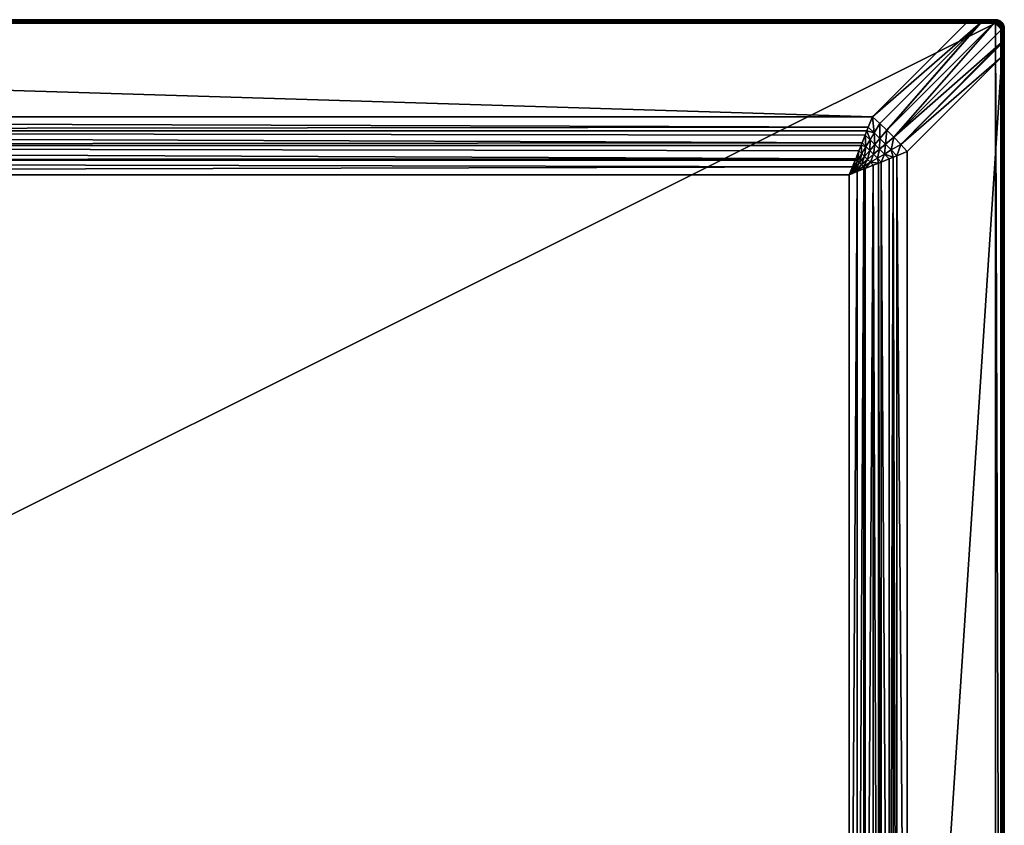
# Model space of a CAD drawing. Header units: inches. Extents: x 264 to 5064, y 53 to 953.
# Tile 8 of 8: x 4514 to 5064, y 503 to 953. Entities that reach past the tile are written whole.
import ezdxf

# ---------------------------------------------------------------- set-up
doc = ezdxf.new("R2010")
doc.units = ezdxf.units.IN
doc.header["$MEASUREMENT"] = 0
doc.layers.get('0').update_dxf_attribs({"true_color": 0x863b08})

msp = doc.modelspace()

# ---------------------------------------------------------------- meshes
at = {"color": 173, "true_color": 0x5858e1}
mesh = msp.add_polyface(dxfattribs=at)
corners = [(3264.36, 866.18, 656.12), (3264.36, 54.85, 686.12), (3264.36, 950.85, 686.12), (3264.36, 898.61, 661.53), (3264.36, 951.5, 679.66), (3264.36, 890.7, 659.18), (3264.36, 882.62, 657.48), (3264.36, 874.43, 656.46), (3264.36, 952.85, 684.12), (3264.36, 952.85, 681.55), (3264.36, 952.82, 681.24), (3264.36, 951.2, 686.09), (3264.36, 951.53, 686), (3264.36, 952.73, 684.81), (3264.36, 952.82, 684.47), (3264.36, 952.58, 685.12), (3264.36, 952.38, 685.41), (3264.36, 952.75, 680.94), (3264.36, 952.64, 680.65), (3264.36, 952.48, 680.39), (3264.36, 952.28, 680.15), (3264.36, 952.04, 679.95), (3264.36, 951.78, 679.78), (3264.36, 951.85, 685.85), (3264.36, 952.13, 685.65), (5043.55, 952.85, 681.55), (5059.36, 950.85, 686.12), (4990.67, 898.61, 661.53), (4979.49, 870.67, 656.22), (4981.29, 875.16, 656.53), (4984.84, 884.05, 657.73), (4988.33, 892.76, 659.72), (5043.55, 952.82, 681.24), (5043.55, 952.75, 680.94), (5043.55, 952.64, 680.65), (5043.55, 952.48, 680.39), (5043.55, 952.28, 680.15), (5043.55, 952.04, 679.95), (5043.55, 951.78, 679.78), (5043.55, 951.5, 679.66), (5059.36, 952.85, 684.12), (5059.36, 952.82, 684.47), (5059.36, 952.73, 684.81), (5059.36, 952.58, 685.12), (5059.36, 952.38, 685.41), (5059.36, 952.13, 685.65), (5059.36, 951.85, 685.85), (5059.36, 951.53, 686), (5059.36, 951.2, 686.09)]
mesh.append_faces([[corners[k] for k in face] for face in [(0, 1, 2), (0, 2, 3), (3, 2, 4), (5, 6, 3), (3, 6, 7), (3, 7, 0), (8, 9, 4), (4, 9, 10), (4, 2, 8), (8, 2, 11), (8, 11, 12), (13, 14, 15), (15, 14, 8), (15, 8, 16), (10, 17, 4), (4, 17, 18), (4, 18, 19), (20, 21, 19), (19, 21, 22), (19, 22, 4), (12, 23, 8), (8, 23, 24), (8, 24, 16), (9, 8, 25), (2, 1, 26), (4, 27, 3), (28, 0, 7), (29, 7, 6), (5, 30, 6), (31, 5, 3), (9, 32, 10), (10, 33, 17), (17, 34, 18), (18, 35, 19), (19, 36, 20), (20, 37, 21), (21, 38, 22), (22, 39, 4), (40, 8, 14), (41, 14, 13), (42, 13, 15), (43, 15, 16), (44, 16, 24), (45, 24, 23), (46, 23, 12), (47, 12, 11), (48, 11, 2)]], dxfattribs={"color": 173})
mesh = msp.add_polyface(dxfattribs=at)
corners = [(5043.55, 952.85, 681.55), (3264.36, 952.85, 684.12), (5059.36, 952.85, 684.12), (4977.7, 139.51, 656.12), (3264.36, 866.18, 656.12), (4977.7, 866.18, 656.12), (5043.55, 951.5, 679.66), (4990.67, 898.61, 661.53), (3264.36, 951.5, 679.66), (4979.49, 870.67, 656.22), (3264.36, 874.43, 656.46), (4981, 874.43, 656.48), (4981.29, 875.16, 656.53), (3264.36, 882.62, 657.48), (4983.07, 879.62, 657.03), (4987.5, 890.7, 659.2), (4986.6, 888.43, 658.63), (3264.36, 890.7, 659.18), (4984.84, 884.05, 657.73), (4984.27, 882.62, 657.5), (4988.33, 892.76, 659.72), (3264.36, 898.61, 661.53), (4985.94, 869.48, 656.48), (4982.19, 137.72, 656.22), (4982.19, 867.98, 656.22), (4980.57, 869.6, 656.19), (4981.11, 869.06, 656.19), (4980.03, 870.14, 656.2), (4982.37, 874.08, 656.45), (4984.69, 878.02, 656.86), (4981.65, 868.52, 656.2), (4983.45, 873.01, 656.41), (4984.52, 871.93, 656.41), (3264.36, 952.85, 681.55), (5043.55, 952.82, 681.24), (3264.36, 952.82, 681.24), (5043.55, 952.75, 680.94), (3264.36, 952.75, 680.94), (5043.55, 952.64, 680.65), (3264.36, 952.64, 680.65), (5043.55, 952.48, 680.39), (3264.36, 952.48, 680.39), (5043.55, 952.28, 680.15), (3264.36, 952.28, 680.15), (5043.55, 952.04, 679.95), (3264.36, 952.04, 679.95), (5043.55, 951.78, 679.78), (3264.36, 951.78, 679.78), (3264.36, 952.82, 684.47), (5059.36, 952.82, 684.47), (3264.36, 952.73, 684.81), (5059.36, 952.73, 684.81), (3264.36, 952.58, 685.12), (5059.36, 952.58, 685.12), (3264.36, 952.38, 685.41), (5059.36, 952.38, 685.41), (3264.36, 952.13, 685.65), (5059.36, 952.13, 685.65), (3264.36, 951.85, 685.85), (5059.36, 951.85, 685.85), (3264.36, 951.53, 686), (5059.36, 951.53, 686), (3264.36, 951.2, 686.09), (5059.36, 951.2, 686.09), (3264.36, 950.85, 686.12), (5059.36, 950.85, 686.12)]
mesh.append_faces([[corners[k] for k in face] for face in [(0, 1, 2), (3, 4, 5), (6, 7, 8), (5, 4, 9), (9, 10, 11), (11, 10, 12), (12, 13, 14), (15, 16, 17), (17, 16, 18), (13, 18, 19), (13, 19, 14), (15, 17, 20), (20, 21, 7), (22, 23, 24), (24, 3, 5), (5, 25, 26), (27, 25, 5), (9, 27, 5), (11, 12, 28), (28, 12, 14), (28, 14, 29), (30, 22, 24), (30, 24, 5), (9, 11, 27), (27, 11, 28), (27, 28, 25), (25, 28, 31), (25, 31, 26), (26, 31, 32), (32, 30, 26), (26, 30, 5), (33, 0, 34), (35, 34, 36), (37, 36, 38), (39, 38, 40), (41, 40, 42), (43, 42, 44), (45, 44, 46), (47, 46, 6), (2, 48, 49), (49, 50, 51), (51, 52, 53), (53, 54, 55), (55, 56, 57), (57, 58, 59), (59, 60, 61), (61, 62, 63), (63, 64, 65)]], dxfattribs={"color": 173})
mesh = msp.add_polyface(dxfattribs=at)
corners = [(5063.01, 932.04, 679.66), (5010.13, 879.15, 661.53), (5063.01, 932.18, 679.66), (5006.44, 883.18, 660.54), (5002.62, 887.18, 660.04), (5062.88, 940.11, 679.92), (5062.89, 939.63, 679.91), (5051.15, 951.37, 679.9), (5051.46, 951.37, 679.91), (4998.69, 891.1, 660.04), (5058.84, 951.25, 680.68), (5062.76, 947.32, 680.68), (4994.7, 894.93, 660.54), (4990.67, 898.61, 661.53), (5043.55, 951.5, 679.66), (5001.2, 880.08, 659.05), (4998.04, 883.32, 658.71), (4994.84, 886.53, 658.71), (4991.59, 889.68, 659.05), (4987.01, 881.94, 657.43), (4986.6, 888.43, 658.63), (4989.31, 885.83, 658.16), (4987.5, 890.7, 659.2), (4988.33, 892.76, 659.72), (4994.69, 880.5, 657.92), (4992.01, 883.18, 657.92), (4991.32, 877.65, 657.27), (4989.17, 879.8, 657.27), (4984.69, 878.02, 656.86), (4984.27, 882.62, 657.5), (4984.84, 884.05, 657.73), (4997.34, 877.79, 658.16), (5043.55, 951.78, 679.78), (5043.55, 952.85, 681.55), (5051.32, 952.85, 681.84), (5043.55, 952.82, 681.24), (5051.35, 952.82, 681.51), (5043.55, 952.75, 680.94), (5051.37, 952.74, 681.2), (5043.55, 952.64, 680.65), (5051.39, 952.61, 680.9), (5043.55, 952.48, 680.39), (5051.41, 952.44, 680.62), (5043.55, 952.28, 680.15), (5051.43, 952.22, 680.38), (5043.55, 952.04, 679.95), (5051.45, 951.96, 680.18), (5051.46, 951.68, 680.02)]
mesh.append_faces([[corners[k] for k in face] for face in [(0, 1, 2), (2, 1, 3), (4, 5, 3), (3, 5, 6), (3, 6, 2), (7, 8, 9), (9, 8, 10), (9, 10, 4), (4, 10, 11), (4, 11, 5), (9, 12, 7), (7, 12, 13), (7, 13, 14), (4, 3, 15), (9, 4, 16), (12, 9, 17), (13, 12, 18), (19, 20, 21), (21, 20, 22), (21, 22, 18), (18, 22, 23), (18, 23, 13), (9, 16, 17), (17, 16, 24), (17, 24, 25), (25, 24, 26), (25, 26, 27), (12, 17, 18), (18, 17, 25), (18, 25, 21), (21, 25, 27), (21, 27, 19), (28, 29, 19), (19, 29, 30), (19, 30, 20), (4, 15, 16), (16, 15, 31), (16, 31, 24), (7, 14, 32), (33, 34, 35), (35, 34, 36), (35, 36, 37), (37, 38, 39), (39, 40, 41), (41, 42, 43), (43, 44, 45), (45, 46, 32), (32, 47, 7)]], dxfattribs={"color": 173})
mesh = msp.add_polyface(dxfattribs=at)
corners = [(5059.36, 952.85, 684.12), (5059.36, 952.85, 682.71), (5059.2, 952.85, 682.69), (5043.55, 952.85, 681.55), (5051.32, 952.85, 681.84), (5059.78, 952.83, 682.75), (5058.84, 951.25, 680.68), (5051.46, 951.37, 679.91), (5051.46, 951.68, 680.02), (5059.25, 952.82, 682.35), (5059.41, 952.82, 682.37), (5059.3, 952.73, 682.02), (5059.46, 952.73, 682.04), (5059.34, 952.59, 681.71), (5059.5, 952.59, 681.73), (5059.38, 952.39, 681.43), (5059.54, 952.39, 681.45), (5059.42, 952.15, 681.19), (5059.58, 952.15, 681.21), (5059.45, 951.87, 680.99), (5059.61, 951.87, 681.01), (5059.47, 951.57, 680.84), (5059.63, 951.56, 680.86), (5059.48, 951.24, 680.75), (5051.35, 952.82, 681.51), (5051.37, 952.74, 681.2), (5051.39, 952.61, 680.9), (5051.41, 952.44, 680.62), (5051.43, 952.22, 680.38), (5051.45, 951.96, 680.18), (5043.55, 952.75, 680.94), (5043.55, 952.64, 680.65), (5043.55, 952.48, 680.39), (5043.55, 952.28, 680.15), (5043.55, 952.04, 679.95), (5043.55, 951.78, 679.78), (5051.15, 951.37, 679.9), (5059.82, 952.8, 682.41), (5059.36, 951.53, 686), (5059.36, 951.2, 686.09), (5060, 951.48, 686), (5059.36, 950.85, 686.12), (5059.94, 951.14, 686.09)]
mesh.append_faces([[corners[k] for k in face] for face in [(0, 1, 2), (3, 0, 4), (4, 0, 2), (0, 5, 1), (6, 7, 8), (2, 1, 9), (9, 1, 10), (9, 10, 11), (11, 10, 12), (11, 12, 13), (13, 12, 14), (13, 14, 15), (15, 14, 16), (15, 16, 17), (17, 16, 18), (17, 18, 19), (19, 18, 20), (19, 20, 21), (21, 20, 22), (21, 22, 23), (4, 2, 24), (24, 2, 9), (24, 9, 25), (25, 9, 11), (25, 11, 26), (26, 11, 13), (26, 13, 27), (27, 13, 15), (27, 15, 28), (28, 15, 17), (28, 17, 29), (29, 17, 19), (29, 19, 8), (8, 19, 21), (8, 21, 6), (6, 21, 23), (30, 24, 25), (31, 25, 26), (32, 26, 27), (33, 27, 28), (34, 28, 29), (35, 29, 8), (36, 8, 7), (10, 1, 5), (12, 10, 37), (38, 39, 40), (39, 41, 42)]], dxfattribs={"color": 173})
mesh = msp.add_polyface(dxfattribs=at)
corners = [(5060.23, 952.77, 684.12), (5060.23, 952.76, 682.78), (5059.36, 952.85, 684.12), (5059.78, 952.83, 682.75), (5061.2, 949.69, 680.73), (5059.64, 951.23, 680.77), (5059.9, 951.22, 680.8), (5059.48, 951.24, 680.75), (5059.63, 951.56, 680.86), (5059.5, 952.59, 681.73), (5059.46, 952.73, 682.04), (5059.85, 952.71, 682.08), (5059.54, 952.39, 681.45), (5059.88, 952.56, 681.77), (5059.58, 952.15, 681.21), (5059.9, 952.37, 681.49), (5059.61, 951.87, 681.01), (5059.91, 952.13, 681.25), (5059.92, 951.85, 681.05), (5059.91, 951.55, 680.9), (5059.82, 952.8, 682.41), (5059.41, 952.82, 682.37), (5060.57, 952.67, 682.46), (5060.59, 952.58, 682.14), (5060.58, 952.44, 681.83), (5060.57, 952.25, 681.55), (5060.54, 952.01, 681.31), (5060.49, 951.75, 681.11), (5060.44, 951.45, 680.96), (5060.37, 951.13, 680.86), (5059.36, 952.82, 684.47), (5060.23, 952.74, 684.47), (5059.36, 952.73, 684.81), (5060.21, 952.65, 684.81), (5059.36, 952.58, 685.12), (5060.18, 952.51, 685.12), (5059.36, 952.38, 685.41), (5060.15, 952.31, 685.41), (5059.36, 952.13, 685.65), (5060.11, 952.07, 685.65), (5059.36, 951.85, 685.85), (5060.06, 951.79, 685.85), (5059.36, 951.53, 686), (5060, 951.48, 686), (5059.36, 951.2, 686.09), (5059.94, 951.14, 686.09), (5060.62, 951.31, 686), (5059.36, 950.85, 686.12), (5059.88, 950.8, 686.12), (5060.51, 950.99, 686.09), (5060.39, 950.67, 686.12)]
mesh.append_faces([[corners[k] for k in face] for face in [(0, 1, 2), (2, 1, 3), (4, 5, 6), (7, 8, 5), (9, 10, 11), (12, 9, 13), (14, 12, 15), (16, 14, 17), (8, 16, 18), (5, 8, 19), (20, 21, 3), (20, 3, 22), (22, 3, 1), (10, 20, 11), (11, 20, 22), (9, 11, 13), (13, 11, 23), (12, 13, 15), (15, 13, 24), (14, 15, 17), (17, 15, 25), (16, 17, 18), (18, 17, 26), (8, 18, 19), (19, 18, 27), (5, 19, 6), (6, 19, 28), (6, 28, 29), (2, 30, 0), (0, 30, 31), (30, 32, 31), (31, 32, 33), (32, 34, 33), (33, 34, 35), (34, 36, 35), (35, 36, 37), (36, 38, 37), (37, 38, 39), (38, 40, 39), (39, 40, 41), (40, 42, 41), (41, 42, 43), (43, 44, 45), (43, 45, 46), (45, 47, 48), (45, 48, 49), (49, 48, 50)]], dxfattribs={"color": 173})
mesh = msp.add_polyface(dxfattribs=at)
corners = [(5060.55, 952.71, 682.8), (5060.23, 952.76, 682.78), (5060.23, 952.77, 684.12), (5061.86, 952.17, 682.86), (5061.37, 952.43, 682.84), (5061.07, 952.55, 684.12), (5061.07, 952.53, 682.83), (5060.64, 952.68, 682.81), (5060.57, 952.67, 682.46), (5060.66, 952.65, 682.47), (5061.38, 952.39, 682.51), (5059.85, 952.71, 682.08), (5060.59, 952.58, 682.14), (5060.67, 952.56, 682.15), (5061.37, 952.31, 682.19), (5059.88, 952.56, 681.77), (5060.58, 952.44, 681.83), (5060.67, 952.42, 681.84), (5061.33, 952.17, 681.88), (5059.9, 952.37, 681.49), (5060.57, 952.25, 681.55), (5060.64, 952.23, 681.56), (5061.27, 952, 681.6), (5059.91, 952.13, 681.25), (5060.54, 952.01, 681.31), (5060.61, 951.99, 681.32), (5061.2, 951.78, 681.36), (5060.49, 951.75, 681.11), (5060.23, 952.74, 684.47), (5061.06, 952.52, 684.47), (5061.86, 952.18, 684.12), (5060.21, 952.65, 684.81), (5061.03, 952.43, 684.81), (5061.85, 952.15, 684.47), (5060.18, 952.51, 685.12), (5060.98, 952.29, 685.12), (5061.8, 952.07, 684.81), (5060.15, 952.31, 685.41), (5060.91, 952.11, 685.41), (5061.73, 951.95, 685.12), (5061.63, 951.77, 685.41), (5060.11, 952.07, 685.65), (5060.83, 951.88, 685.65)]
mesh.append_faces([[corners[k] for k in face] for face in [(0, 1, 2), (3, 4, 5), (5, 4, 6), (5, 6, 2), (2, 6, 7), (2, 7, 0), (1, 0, 8), (8, 0, 7), (8, 7, 9), (9, 7, 10), (7, 6, 10), (10, 6, 4), (11, 8, 12), (12, 8, 9), (12, 9, 13), (13, 9, 10), (13, 10, 14), (15, 12, 16), (16, 12, 13), (16, 13, 17), (17, 13, 14), (17, 14, 18), (19, 16, 20), (20, 16, 17), (20, 17, 21), (21, 17, 18), (21, 18, 22), (23, 20, 24), (24, 20, 21), (24, 21, 25), (25, 21, 22), (25, 22, 26), (27, 24, 25), (2, 28, 5), (5, 28, 29), (5, 29, 30), (28, 31, 29), (29, 31, 32), (29, 32, 33), (31, 34, 32), (32, 34, 35), (32, 35, 36), (34, 37, 35), (35, 37, 38), (35, 38, 39), (39, 38, 40), (37, 41, 38), (38, 41, 42)]], dxfattribs={"color": 173})
mesh = msp.add_polyface(dxfattribs=at)
corners = [(5060.37, 951.13, 680.86), (5060.42, 951.12, 680.86), (5061.2, 949.69, 680.73), (5060.87, 950.96, 680.9), (5061.3, 950.72, 680.93), (5061.35, 950.69, 680.93), (5059.9, 951.22, 680.8), (5061.2, 951.78, 681.36), (5061.27, 952, 681.6), (5061.87, 951.67, 681.63), (5059.92, 951.85, 681.05), (5060.54, 952.01, 681.31), (5060.49, 951.75, 681.11), (5060.61, 951.99, 681.32), (5060.56, 951.73, 681.12), (5061.1, 951.53, 681.16), (5061.76, 951.47, 681.39), (5061.62, 951.24, 681.19), (5059.91, 951.55, 680.9), (5060.44, 951.45, 680.96), (5060.5, 951.43, 680.96), (5060.99, 951.25, 681), (5061.47, 950.99, 681.03), (5061.53, 950.95, 681.03), (5060.91, 952.11, 685.41), (5060.83, 951.88, 685.65), (5061.63, 951.77, 685.41), (5061.51, 951.56, 685.65), (5060.11, 952.07, 685.65), (5060.06, 951.79, 685.85), (5060.73, 951.61, 685.85), (5061.36, 951.31, 685.85), (5060, 951.48, 686), (5060.62, 951.31, 686), (5061.21, 951.04, 686), (5061.93, 950.91, 685.85), (5059.94, 951.14, 686.09), (5060.51, 950.99, 686.09), (5061.04, 950.75, 686.09), (5061.73, 950.67, 686), (5061.51, 950.41, 686.09), (5060.39, 950.67, 686.12), (5060.86, 950.45, 686.12), (5061.29, 950.15, 686.12)]
mesh.append_faces([[corners[k] for k in face] for face in [(0, 1, 2), (1, 3, 2), (2, 3, 4), (2, 4, 5), (2, 6, 0), (7, 8, 9), (10, 11, 12), (12, 13, 14), (14, 13, 7), (14, 7, 15), (15, 7, 16), (15, 16, 17), (18, 12, 19), (19, 12, 14), (19, 14, 20), (20, 14, 15), (20, 15, 21), (21, 15, 17), (21, 17, 22), (0, 19, 20), (0, 20, 1), (1, 20, 21), (1, 21, 3), (3, 21, 22), (3, 22, 4), (4, 22, 23), (4, 23, 5), (24, 25, 26), (26, 25, 27), (28, 29, 25), (25, 29, 30), (25, 30, 27), (27, 30, 31), (29, 32, 30), (30, 32, 33), (30, 33, 31), (31, 33, 34), (31, 34, 35), (33, 36, 37), (33, 37, 34), (34, 37, 38), (34, 38, 39), (39, 38, 40), (37, 41, 38), (38, 41, 42), (38, 42, 40), (40, 42, 43)]], dxfattribs={"color": 173})
mesh = msp.add_polyface(dxfattribs=at)
corners = [(5062.06, 952.06, 682.87), (5061.86, 952.17, 682.86), (5061.86, 952.18, 684.12), (5061.07, 952.55, 684.12), (5062.57, 951.67, 682.88), (5062.15, 952, 682.87), (5061.38, 952.39, 682.51), (5061.37, 952.43, 682.84), (5062.06, 952.03, 682.54), (5062.15, 951.97, 682.54), (5061.37, 952.31, 682.19), (5062.02, 951.95, 682.22), (5062.11, 951.89, 682.22), (5061.33, 952.17, 681.88), (5061.96, 951.83, 681.91), (5062.04, 951.77, 681.91), (5061.27, 952, 681.6), (5061.87, 951.67, 681.63), (5061.95, 951.62, 681.64), (5062.6, 951.34, 681.93), (5061.2, 951.78, 681.36), (5061.76, 951.47, 681.39), (5061.83, 951.42, 681.39), (5062.47, 951.2, 681.65), (5061.62, 951.24, 681.19), (5061.69, 951.2, 681.19), (5062.32, 951.03, 681.4), (5062.14, 950.84, 681.2), (5061.47, 950.99, 681.03), (5061.53, 950.95, 681.03), (5061.94, 950.62, 681.05), (5061.06, 952.52, 684.47), (5061.85, 952.15, 684.47), (5062.58, 951.68, 684.12), (5061.03, 952.43, 684.81), (5061.8, 952.07, 684.81), (5062.56, 951.65, 684.47), (5060.98, 952.29, 685.12), (5061.73, 951.95, 685.12), (5062.5, 951.59, 684.81), (5061.63, 951.77, 685.41), (5062.4, 951.47, 685.12), (5062.28, 951.32, 685.41), (5061.51, 951.56, 685.65), (5062.12, 951.13, 685.65), (5061.36, 951.31, 685.85), (5061.93, 950.91, 685.85), (5061.21, 951.04, 686), (5061.73, 950.67, 686)]
mesh.append_faces([[corners[k] for k in face] for face in [(0, 1, 2), (2, 1, 3), (2, 4, 5), (2, 5, 0), (6, 7, 8), (7, 1, 8), (8, 1, 0), (8, 0, 5), (5, 9, 8), (10, 6, 8), (10, 8, 11), (11, 8, 9), (11, 9, 12), (13, 10, 11), (13, 11, 14), (14, 11, 12), (14, 12, 15), (16, 13, 14), (16, 14, 17), (17, 14, 15), (17, 15, 18), (18, 15, 19), (20, 17, 21), (21, 17, 18), (21, 18, 22), (22, 18, 23), (24, 21, 22), (24, 22, 25), (25, 22, 26), (25, 26, 27), (28, 24, 25), (28, 25, 29), (29, 25, 27), (29, 27, 30), (2, 31, 32), (2, 32, 33), (32, 34, 35), (32, 35, 36), (35, 37, 38), (35, 38, 39), (38, 40, 41), (41, 40, 42), (40, 43, 42), (42, 43, 44), (43, 45, 44), (44, 45, 46), (46, 47, 48)]], dxfattribs={"color": 173})
mesh = msp.add_polyface(dxfattribs=at)
corners = [(5063.29, 950.95, 682.88), (5063.19, 951.06, 682.88), (5063.19, 951.06, 684.12), (5062.58, 951.68, 684.12), (5062.76, 951.52, 682.88), (5062.57, 951.67, 682.88), (5061.86, 952.18, 684.12), (5063.36, 950.85, 682.88), (5062.74, 951.5, 682.55), (5062.15, 952, 682.87), (5062.15, 951.97, 682.54), (5063.26, 950.93, 682.55), (5063.33, 950.84, 682.55), (5062.11, 951.89, 682.22), (5062.69, 951.44, 682.23), (5063.19, 950.89, 682.23), (5063.26, 950.8, 682.22), (5062.04, 951.77, 681.91), (5062.6, 951.34, 681.93), (5063.08, 950.81, 681.92), (5063.15, 950.72, 681.92), (5061.95, 951.62, 681.64), (5062.47, 951.2, 681.65), (5062.93, 950.7, 681.64), (5061.83, 951.42, 681.39), (5062.32, 951.03, 681.4), (5062.14, 950.84, 681.2), (5062.75, 950.57, 681.4), (5061.85, 952.15, 684.47), (5062.56, 951.65, 684.47), (5063.17, 951.04, 684.47), (5063.69, 950.35, 684.12), (5061.8, 952.07, 684.81), (5062.5, 951.59, 684.81), (5063.1, 950.98, 684.81), (5063.67, 950.33, 684.47), (5061.73, 951.95, 685.12), (5062.4, 951.47, 685.12), (5062.99, 950.89, 685.12), (5062.28, 951.32, 685.41), (5062.84, 950.76, 685.41), (5062.12, 951.13, 685.65), (5062.65, 950.6, 685.65), (5061.93, 950.91, 685.85)]
mesh.append_faces([[corners[k] for k in face] for face in [(0, 1, 2), (2, 1, 3), (1, 4, 3), (3, 4, 5), (3, 5, 6), (2, 7, 0), (5, 8, 9), (9, 8, 10), (5, 4, 8), (8, 4, 1), (8, 1, 11), (1, 0, 11), (11, 0, 7), (11, 7, 12), (13, 10, 8), (13, 8, 14), (14, 8, 11), (14, 11, 15), (15, 11, 12), (15, 12, 16), (17, 13, 14), (17, 14, 18), (18, 14, 15), (18, 15, 19), (19, 15, 16), (19, 16, 20), (21, 18, 22), (22, 18, 19), (22, 19, 23), (24, 22, 25), (25, 22, 23), (26, 25, 27), (3, 28, 29), (3, 29, 2), (2, 29, 30), (2, 30, 31), (29, 32, 33), (29, 33, 30), (30, 33, 34), (30, 34, 35), (33, 36, 37), (33, 37, 34), (34, 37, 38), (37, 39, 38), (38, 39, 40), (39, 41, 40), (40, 41, 42), (41, 43, 42)]], dxfattribs={"color": 173})
mesh = msp.add_polyface(dxfattribs=at)
corners = [(3264.36, 52.85, 684.12), (5043.55, 52.85, 681.55), (5059.36, 52.85, 684.12), (5059.36, 950.85, 686.12), (3264.36, 54.85, 686.12), (5059.36, 54.85, 686.12), (5043.55, 54.2, 679.66), (3264.36, 107.08, 661.53), (4990.67, 107.08, 661.53), (4982.19, 867.98, 656.22), (4982.19, 137.72, 656.22), (4977.7, 139.51, 656.12), (4988.33, 112.94, 659.72), (3264.36, 114.99, 659.18), (4987.5, 115, 659.2), (4983.07, 126.08, 657.03), (4984.27, 123.08, 657.5), (3264.36, 123.07, 657.48), (4984.84, 121.65, 657.73), (4986.6, 117.27, 658.63), (4981.29, 130.54, 656.53), (3264.36, 131.27, 656.46), (4981, 131.27, 656.48), (4979.49, 135.02, 656.22), (3264.36, 139.51, 656.12), (4981.11, 136.64, 656.19), (4980.57, 136.1, 656.19), (4981.65, 137.18, 656.2), (4984.69, 127.68, 656.86), (4982.37, 131.61, 656.45), (4980.03, 135.56, 656.2), (4985.94, 136.22, 656.48), (4985.6, 134.85, 656.45), (4984.52, 133.77, 656.41), (4983.45, 132.69, 656.41), (3264.36, 52.87, 681.24), (5043.55, 52.87, 681.24), (3264.36, 52.94, 680.94), (5043.55, 52.94, 680.94), (3264.36, 53.06, 680.65), (5043.55, 53.06, 680.65), (3264.36, 53.22, 680.39), (5043.55, 53.22, 680.39), (3264.36, 53.42, 680.15), (5043.55, 53.42, 680.15), (3264.36, 53.65, 679.95), (5043.55, 53.65, 679.95), (3264.36, 53.91, 679.78), (5043.55, 53.91, 679.78), (3264.36, 54.2, 679.66), (5059.36, 52.88, 684.47), (3264.36, 52.88, 684.47), (5059.36, 52.97, 684.81), (3264.36, 52.97, 684.81), (5059.36, 53.12, 685.12), (3264.36, 53.12, 685.12), (5059.36, 53.32, 685.41), (3264.36, 53.32, 685.41), (5059.36, 53.56, 685.65), (3264.36, 53.56, 685.65), (5059.36, 53.85, 685.85), (3264.36, 53.85, 685.85), (5059.36, 54.16, 686), (3264.36, 54.16, 686), (5059.36, 54.5, 686.09), (3264.36, 54.5, 686.09)]
mesh.append_faces([[corners[k] for k in face] for face in [(0, 1, 2), (3, 4, 5), (6, 7, 8), (9, 10, 11), (8, 7, 12), (12, 13, 14), (15, 16, 17), (17, 16, 18), (13, 18, 19), (13, 19, 14), (15, 17, 20), (20, 21, 22), (22, 21, 23), (23, 24, 11), (11, 25, 26), (27, 25, 11), (10, 27, 11), (28, 15, 20), (28, 20, 29), (29, 20, 22), (29, 22, 30), (30, 22, 23), (30, 23, 11), (10, 31, 27), (27, 32, 25), (25, 33, 26), (26, 33, 34), (34, 29, 30), (34, 30, 26), (26, 30, 11), (1, 35, 36), (36, 37, 38), (38, 39, 40), (40, 41, 42), (42, 43, 44), (44, 45, 46), (46, 47, 48), (48, 49, 6), (0, 2, 50), (51, 50, 52), (53, 52, 54), (55, 54, 56), (57, 56, 58), (59, 58, 60), (61, 60, 62), (63, 62, 64), (65, 64, 5)]], dxfattribs={"color": 173})
mesh = msp.add_polyface(dxfattribs=at)
corners = [(5059.36, 950.85, 686.12), (5059.36, 54.85, 686.12), (5062.36, 57.85, 686.12), (5062.32, 57.33, 686.12), (5059.88, 54.89, 686.12), (5060.39, 55.03, 686.12), (5062.36, 947.85, 686.12), (5062.32, 948.37, 686.12), (5059.88, 950.8, 686.12), (5060.39, 950.67, 686.12), (5060.86, 55.25, 686.12), (5061.29, 55.55, 686.12), (5061.29, 950.15, 686.12), (5060.86, 950.45, 686.12), (5061.35, 950.69, 680.93), (5061.73, 950.39, 680.94), (5061.2, 949.69, 680.73), (5058.84, 951.25, 680.68), (5059.48, 951.24, 680.75), (5062.76, 947.32, 680.68), (5059.64, 951.23, 680.77), (5061.2, 56.01, 680.73), (5061.55, 55.15, 680.94), (5061.49, 55.11, 680.93), (5061.09, 54.85, 680.92), (5060.65, 54.65, 680.88), (5060.59, 54.63, 680.88), (5060.12, 54.51, 680.83), (5062.75, 57.73, 680.75), (5062.75, 57.57, 680.77), (5058.84, 54.45, 680.68), (5059.64, 54.46, 680.77), (5062.76, 58.37, 680.68), (5061.68, 54.85, 681.04), (5061.36, 54.3, 681.17), (5061.23, 54.56, 681.02), (5060.74, 54.34, 680.98), (5060.68, 54.32, 680.98), (5060.16, 54.19, 680.93), (5061.36, 54.38, 685.85), (5061.73, 55.03, 686), (5061.21, 54.66, 686), (5061.51, 55.28, 686.09), (5061.04, 54.95, 686.09), (5060.62, 54.39, 686), (5060.51, 54.7, 686.09), (5060, 54.22, 686), (5059.94, 54.55, 686.09), (5061.66, 55.92, 686.12), (5059.36, 54.5, 686.09)]
mesh.append_faces([[corners[k] for k in face] for face in [(0, 1, 2), (2, 1, 3), (3, 1, 4), (3, 4, 5), (2, 6, 0), (0, 6, 7), (0, 7, 8), (8, 7, 9), (5, 10, 3), (3, 10, 11), (7, 12, 13), (7, 13, 9), (14, 15, 16), (17, 18, 19), (19, 18, 20), (19, 20, 16), (21, 22, 23), (21, 23, 24), (24, 25, 21), (21, 25, 26), (21, 26, 27), (28, 29, 30), (30, 29, 21), (30, 21, 31), (31, 21, 27), (30, 32, 28), (33, 34, 35), (23, 33, 35), (23, 35, 24), (24, 35, 36), (24, 36, 25), (25, 37, 26), (26, 38, 27), (39, 40, 41), (40, 42, 41), (41, 42, 43), (41, 43, 44), (44, 43, 45), (46, 45, 47), (42, 48, 11), (42, 11, 43), (43, 11, 10), (43, 10, 45), (45, 10, 5), (45, 5, 47), (47, 5, 4), (47, 4, 49), (49, 4, 1)]], dxfattribs={"color": 173})
mesh = msp.add_polyface(dxfattribs=at)
corners = [(5062.18, 948.87, 686.12), (5061.66, 949.78, 686.12), (5061.29, 950.15, 686.12), (5061.2, 949.69, 680.73), (5061.73, 950.39, 680.94), (5062.06, 950.03, 680.94), (5062.1, 949.97, 680.93), (5062.36, 949.57, 680.92), (5062.93, 950.7, 681.64), (5063.08, 950.81, 681.92), (5063.15, 950.72, 681.92), (5063, 950.62, 681.64), (5062.32, 951.03, 681.4), (5062.75, 950.57, 681.4), (5062.81, 950.49, 681.4), (5062.14, 950.84, 681.2), (5062.54, 950.41, 681.2), (5062.6, 950.33, 681.2), (5063.15, 949.96, 681.38), (5062.91, 949.85, 681.17), (5061.94, 950.62, 681.05), (5062.31, 950.23, 681.04), (5062.36, 950.16, 681.04), (5062.65, 949.72, 681.02), (5063.16, 949.31, 681.14), (5061.35, 950.69, 680.93), (5061.53, 950.95, 681.03), (5062.84, 950.76, 685.41), (5062.65, 950.6, 685.65), (5063.29, 950.11, 685.41), (5063.07, 949.99, 685.65), (5061.93, 950.91, 685.85), (5062.43, 950.42, 685.85), (5062.83, 949.85, 685.85), (5061.73, 950.67, 686), (5062.19, 950.22, 686), (5062.55, 949.69, 686), (5063.12, 949.22, 685.85), (5061.51, 950.41, 686.09), (5061.93, 950, 686.09), (5062.26, 949.52, 686.09), (5061.96, 949.35, 686.12)]
mesh.append_faces([[corners[k] for k in face] for face in [(0, 1, 2), (3, 4, 5), (3, 5, 6), (6, 7, 3), (8, 9, 10), (8, 10, 11), (12, 8, 13), (13, 8, 11), (13, 11, 14), (15, 13, 16), (16, 13, 14), (16, 14, 17), (17, 14, 18), (17, 18, 19), (20, 15, 16), (20, 16, 21), (21, 16, 17), (21, 17, 22), (22, 17, 19), (22, 19, 23), (23, 19, 24), (25, 26, 20), (25, 20, 4), (4, 20, 21), (4, 21, 5), (5, 21, 22), (5, 22, 6), (6, 22, 23), (6, 23, 7), (27, 28, 29), (29, 28, 30), (28, 31, 32), (28, 32, 30), (30, 32, 33), (31, 34, 32), (32, 34, 35), (32, 35, 33), (33, 35, 36), (33, 36, 37), (34, 38, 35), (35, 38, 39), (35, 39, 36), (36, 39, 40), (38, 2, 39), (39, 2, 1), (39, 1, 40), (40, 1, 41)]], dxfattribs={"color": 173})
mesh = msp.add_polyface(dxfattribs=at)
corners = [(5061.96, 949.35, 686.12), (5061.66, 949.78, 686.12), (5062.18, 948.87, 686.12), (5061.29, 950.15, 686.12), (5062.32, 948.37, 686.12), (5061.2, 949.69, 680.73), (5062.36, 949.57, 680.92), (5062.56, 949.13, 680.88), (5062.58, 949.07, 680.88), (5062.7, 948.61, 680.83), (5062.75, 948.13, 680.77), (5062.76, 947.32, 680.68), (5063.42, 949.38, 681.34), (5063.67, 949.36, 681.58), (5063.44, 949.31, 681.33), (5063.16, 949.31, 681.14), (5063.18, 949.24, 681.13), (5063.6, 948.7, 681.28), (5063.33, 948.68, 681.08), (5063.67, 948.07, 681.21), (5063.39, 948.09, 681.01), (5062.65, 949.72, 681.02), (5062.87, 949.23, 680.98), (5062.89, 949.16, 680.98), (5063.02, 948.65, 680.93), (5063.08, 948.12, 680.86), (5063.39, 949.31, 685.65), (5062.83, 949.85, 685.85), (5063.12, 949.22, 685.85), (5063.58, 948.59, 685.65), (5063.3, 948.54, 685.85), (5063.65, 947.85, 685.65), (5062.55, 949.69, 686), (5062.82, 949.11, 686), (5062.99, 948.49, 686), (5063.36, 947.85, 685.85), (5062.26, 949.52, 686.09), (5062.51, 948.99, 686.09), (5062.66, 948.43, 686.09), (5063.05, 947.85, 686), (5062.71, 947.85, 686.09)]
mesh.append_faces([[corners[k] for k in face] for face in [(0, 1, 2), (2, 3, 4), (5, 6, 7), (5, 7, 8), (8, 9, 5), (5, 9, 10), (5, 10, 11), (12, 13, 14), (15, 12, 14), (15, 14, 16), (16, 14, 17), (16, 17, 18), (18, 17, 19), (18, 19, 20), (21, 15, 22), (22, 15, 16), (22, 16, 23), (23, 16, 18), (23, 18, 24), (24, 18, 20), (24, 20, 25), (6, 21, 22), (6, 22, 7), (7, 22, 23), (7, 23, 8), (8, 23, 24), (8, 24, 9), (9, 24, 25), (9, 25, 10), (26, 27, 28), (26, 28, 29), (29, 28, 30), (29, 30, 31), (28, 32, 33), (28, 33, 30), (30, 33, 34), (30, 34, 35), (32, 36, 33), (33, 36, 37), (33, 37, 34), (34, 37, 38), (34, 38, 39), (36, 0, 37), (37, 0, 2), (37, 2, 38), (38, 2, 4), (38, 4, 40)]], dxfattribs={"color": 173})
mesh = msp.add_polyface(dxfattribs=at)
corners = [(5064.36, 932.04, 681.55), (5064.36, 932.18, 681.55), (5064.36, 947.85, 684.12), (5064.36, 939.96, 681.85), (5064.36, 947.85, 682.71), (5064.29, 948.72, 684.12), (5064.33, 947.9, 682.37), (5064.27, 948.67, 682.44), (5064.18, 948.69, 682.11), (5064.25, 947.94, 682.04), (5062.76, 947.32, 680.68), (5062.75, 948.13, 680.77), (5063.08, 948.12, 680.86), (5063.01, 932.18, 679.66), (5062.89, 939.63, 679.91), (5063.19, 940.1, 680.03), (5064.34, 939.99, 681.52), (5064.34, 932.18, 681.24), (5064.26, 940.01, 681.21), (5064.27, 932.18, 680.94), (5064.13, 940.03, 680.91), (5064.15, 932.18, 680.65), (5063.95, 940.05, 680.63), (5063.99, 932.18, 680.39), (5063.73, 940.07, 680.39), (5063.79, 932.18, 680.15), (5063.47, 940.09, 680.19), (5063.56, 932.18, 679.95), (5063.29, 932.18, 679.78), (5062.88, 940.11, 679.92), (5064.1, 947.99, 681.73), (5063.91, 948.03, 681.45), (5063.67, 948.07, 681.21), (5063.39, 948.09, 681.01), (5064.26, 948.71, 684.47), (5064.33, 947.85, 684.47), (5064.17, 948.7, 684.81), (5064.24, 947.85, 684.81), (5064.02, 948.67, 685.12), (5064.1, 947.85, 685.12), (5063.83, 948.64, 685.41), (5063.9, 947.85, 685.41), (5063.58, 948.59, 685.65), (5063.65, 947.85, 685.65), (5063.3, 948.54, 685.85), (5063.36, 947.85, 685.85), (5062.99, 948.49, 686), (5063.05, 947.85, 686), (5062.66, 948.43, 686.09), (5062.71, 947.85, 686.09), (5062.32, 948.37, 686.12), (5062.36, 947.85, 686.12)]
mesh.append_faces([[corners[k] for k in face] for face in [(0, 1, 2), (2, 1, 3), (2, 3, 4), (5, 2, 4), (4, 6, 7), (8, 6, 9), (10, 11, 12), (13, 14, 15), (3, 1, 16), (16, 17, 18), (18, 19, 20), (20, 19, 21), (20, 21, 22), (22, 21, 23), (22, 23, 24), (24, 23, 25), (24, 25, 26), (26, 25, 27), (26, 27, 15), (15, 27, 28), (15, 28, 13), (10, 12, 29), (4, 3, 6), (6, 3, 16), (6, 16, 9), (9, 16, 18), (9, 18, 30), (30, 18, 20), (30, 20, 31), (31, 20, 22), (31, 22, 32), (32, 22, 24), (32, 24, 33), (33, 24, 26), (33, 26, 12), (12, 26, 15), (12, 15, 29), (29, 15, 14), (2, 34, 35), (35, 36, 37), (37, 38, 39), (39, 40, 41), (41, 42, 43), (43, 44, 45), (45, 46, 47), (47, 48, 49), (49, 50, 51)]], dxfattribs={"color": 173})
mesh = msp.add_polyface(dxfattribs=at)
corners = [(5064.36, 57.85, 684.12), (5064.36, 65.89, 681.84), (5064.36, 73.66, 681.55), (5064.36, 235.85, 684.12), (5064.36, 235.85, 681.55), (5064.36, 413.85, 684.12), (5064.36, 413.85, 681.55), (5064.36, 591.85, 681.55), (5064.34, 73.66, 681.24), (5064.27, 932.04, 680.94), (5064.27, 73.66, 680.94), (5064.15, 73.66, 680.65), (5064.15, 932.04, 680.65), (5063.99, 73.66, 680.39), (5063.99, 932.04, 680.39), (5063.79, 73.66, 680.15), (5063.79, 932.04, 680.15), (5063.56, 73.66, 679.95), (5063.56, 932.04, 679.95), (5063.3, 73.66, 679.78), (5063.3, 932.04, 679.78), (5063.01, 73.66, 679.66), (5062.89, 66.06, 679.9), (5062.76, 58.37, 680.68), (5062.88, 65.75, 679.91), (5063.19, 65.75, 680.02), (5064.36, 58.01, 682.69), (5064.34, 65.86, 681.51), (5064.33, 57.96, 682.35), (5064.26, 65.84, 681.2), (5064.25, 57.91, 682.02), (5064.13, 65.82, 680.9), (5064.1, 57.87, 681.71), (5063.95, 65.8, 680.62), (5063.91, 57.83, 681.43), (5063.73, 65.78, 680.38), (5063.67, 57.79, 681.19), (5063.48, 65.77, 680.18), (5064.33, 57.85, 684.47), (5064.24, 947.85, 684.81), (5064.24, 57.85, 684.81), (5064.1, 947.85, 685.12), (5064.1, 57.85, 685.12), (5063.9, 947.85, 685.41), (5063.9, 57.85, 685.41), (5063.65, 947.85, 685.65), (5063.65, 57.85, 685.65), (5063.36, 947.85, 685.85), (5063.36, 57.85, 685.85), (5063.05, 947.85, 686), (5063.05, 57.85, 686), (5062.71, 947.85, 686.09), (5062.71, 57.85, 686.09), (5062.36, 947.85, 686.12), (5062.36, 57.85, 686.12)]
mesh.append_faces([[corners[k] for k in face] for face in [(0, 1, 2), (0, 2, 3), (3, 2, 4), (3, 4, 5), (5, 4, 6), (7, 6, 8), (8, 6, 4), (8, 4, 2), (9, 10, 11), (12, 11, 13), (14, 13, 15), (16, 15, 17), (18, 17, 19), (20, 19, 21), (22, 21, 19), (23, 24, 25), (1, 26, 27), (27, 28, 29), (29, 30, 31), (31, 32, 33), (33, 34, 35), (35, 36, 37), (2, 1, 8), (8, 1, 27), (8, 27, 10), (10, 27, 29), (10, 29, 11), (11, 29, 31), (11, 31, 13), (13, 31, 33), (13, 33, 15), (15, 33, 35), (15, 35, 17), (17, 35, 37), (17, 37, 19), (19, 37, 25), (19, 25, 22), (22, 25, 24), (0, 3, 38), (38, 3, 5), (38, 39, 40), (40, 41, 42), (42, 43, 44), (44, 45, 46), (46, 47, 48), (48, 49, 50), (50, 51, 52), (52, 53, 54)]], dxfattribs={"color": 173})
mesh = msp.add_polyface(dxfattribs=at)
corners = [(5064.36, 932.04, 681.55), (5064.36, 947.85, 684.12), (5064.36, 769.85, 684.12), (5064.36, 413.85, 684.12), (5064.36, 413.85, 681.55), (5064.36, 591.85, 684.12), (5064.36, 591.85, 681.55), (5064.36, 769.85, 681.55), (5064.36, 932.18, 681.55), (5064.34, 932.18, 681.24), (5064.34, 932.04, 681.24), (5064.27, 932.18, 680.94), (5064.27, 932.04, 680.94), (5064.15, 932.18, 680.65), (5064.15, 932.04, 680.65), (5063.99, 932.18, 680.39), (5063.99, 932.04, 680.39), (5063.79, 932.18, 680.15), (5063.79, 932.04, 680.15), (5063.56, 932.18, 679.95), (5063.56, 932.04, 679.95), (5063.29, 932.18, 679.78), (5063.3, 932.04, 679.78), (5064.34, 939.99, 681.52), (5064.26, 940.01, 681.21), (5063.01, 932.18, 679.66), (5063.01, 932.04, 679.66), (5064.34, 73.66, 681.24), (5064.27, 73.66, 680.94), (5064.15, 73.66, 680.65), (5063.99, 73.66, 680.39), (5063.79, 73.66, 680.15), (5063.56, 73.66, 679.95), (5063.3, 73.66, 679.78), (5063.01, 73.66, 679.66), (5064.33, 947.85, 684.47), (5064.33, 57.85, 684.47), (5064.24, 947.85, 684.81), (5064.24, 57.85, 684.81), (5064.1, 947.85, 685.12), (5064.1, 57.85, 685.12), (5063.9, 947.85, 685.41), (5063.9, 57.85, 685.41), (5063.65, 947.85, 685.65), (5063.65, 57.85, 685.65), (5063.36, 947.85, 685.85), (5063.36, 57.85, 685.85), (5063.05, 947.85, 686), (5063.05, 57.85, 686), (5062.71, 947.85, 686.09), (5062.71, 57.85, 686.09), (5062.36, 947.85, 686.12)]
mesh.append_faces([[corners[k] for k in face] for face in [(0, 1, 2), (3, 4, 5), (5, 4, 6), (5, 6, 2), (2, 6, 7), (2, 7, 0), (8, 0, 9), (9, 0, 10), (9, 10, 11), (11, 10, 12), (11, 12, 13), (13, 12, 14), (13, 14, 15), (15, 14, 16), (15, 16, 17), (17, 16, 18), (17, 18, 19), (19, 18, 20), (19, 20, 21), (21, 20, 22), (23, 8, 9), (24, 9, 11), (25, 21, 22), (25, 22, 26), (0, 7, 10), (10, 7, 6), (6, 27, 10), (10, 27, 28), (10, 28, 12), (12, 29, 14), (14, 30, 16), (16, 31, 18), (18, 32, 20), (20, 33, 22), (22, 34, 26), (3, 5, 35), (35, 5, 2), (35, 2, 1), (3, 35, 36), (36, 35, 37), (38, 37, 39), (40, 39, 41), (42, 41, 43), (44, 43, 45), (46, 45, 47), (48, 47, 49), (50, 49, 51)]], dxfattribs={"color": 173})
mesh = msp.add_polyface(dxfattribs=at)
corners = [(5064.09, 949.48, 682.83), (5064.06, 949.56, 682.83), (5064.06, 949.56, 684.12), (5063.69, 950.35, 684.12), (5063.77, 950.2, 682.86), (5063.68, 950.34, 682.86), (5063.19, 951.06, 684.12), (5063.36, 950.85, 682.88), (5063.33, 950.84, 682.55), (5063.74, 950.2, 682.53), (5064.05, 949.5, 682.49), (5063.26, 950.8, 682.22), (5063.66, 950.18, 682.2), (5063.96, 949.5, 682.17), (5063.15, 950.72, 681.92), (5063.53, 950.13, 681.9), (5063.83, 949.48, 681.86), (5063, 950.62, 681.64), (5063.36, 950.06, 681.62), (5063.64, 949.44, 681.58), (5062.81, 950.49, 681.4), (5063.15, 949.96, 681.38), (5063.42, 949.38, 681.34), (5062.91, 949.85, 681.17), (5063.16, 949.31, 681.14), (5063.17, 951.04, 684.47), (5063.67, 950.33, 684.47), (5064.03, 949.55, 684.47), (5063.1, 950.98, 684.81), (5063.59, 950.29, 684.81), (5063.95, 949.52, 684.81), (5062.99, 950.89, 685.12), (5063.46, 950.21, 685.12), (5063.81, 949.47, 685.12), (5062.84, 950.76, 685.41), (5063.29, 950.11, 685.41), (5063.62, 949.4, 685.41), (5063.07, 949.99, 685.65), (5063.39, 949.31, 685.65), (5062.83, 949.85, 685.85)]
mesh.append_faces([[corners[k] for k in face] for face in [(0, 1, 2), (2, 1, 3), (1, 4, 3), (3, 4, 5), (3, 5, 6), (6, 5, 7), (8, 7, 5), (8, 5, 9), (5, 4, 9), (9, 4, 1), (9, 1, 10), (1, 0, 10), (11, 8, 9), (11, 9, 12), (12, 9, 10), (12, 10, 13), (14, 11, 12), (14, 12, 15), (15, 12, 13), (15, 13, 16), (17, 14, 15), (17, 15, 18), (18, 15, 16), (18, 16, 19), (20, 17, 18), (20, 18, 21), (21, 18, 19), (21, 19, 22), (23, 21, 22), (23, 22, 24), (3, 25, 26), (3, 26, 2), (2, 26, 27), (26, 28, 29), (26, 29, 27), (27, 29, 30), (28, 31, 29), (29, 31, 32), (29, 32, 30), (30, 32, 33), (31, 34, 32), (32, 34, 35), (32, 35, 33), (33, 35, 36), (35, 37, 36), (36, 37, 38), (37, 39, 38)]], dxfattribs={"color": 173})
mesh = msp.add_polyface(dxfattribs=at)
corners = [(5064.36, 947.85, 682.71), (5064.3, 948.63, 682.77), (5064.29, 948.72, 684.12), (5064.28, 948.71, 682.78), (5064.06, 949.56, 684.12), (5064.12, 949.39, 682.82), (5064.09, 949.48, 682.83), (5064.05, 949.5, 682.49), (5064.08, 949.41, 682.49), (5064.27, 948.67, 682.44), (5063.96, 949.5, 682.17), (5064, 949.41, 682.16), (5064.18, 948.69, 682.11), (5064.33, 947.9, 682.37), (5063.83, 949.48, 681.86), (5063.86, 949.39, 681.86), (5064.03, 948.71, 681.8), (5064.25, 947.94, 682.04), (5064.1, 947.99, 681.73), (5063.64, 949.44, 681.58), (5063.67, 949.36, 681.58), (5063.84, 948.71, 681.52), (5063.91, 948.03, 681.45), (5063.42, 949.38, 681.34), (5063.44, 949.31, 681.33), (5063.6, 948.7, 681.28), (5063.67, 948.07, 681.21), (5064.03, 949.55, 684.47), (5064.26, 948.71, 684.47), (5064.36, 947.85, 684.12), (5063.95, 949.52, 684.81), (5064.17, 948.7, 684.81), (5064.33, 947.85, 684.47), (5063.81, 949.47, 685.12), (5064.02, 948.67, 685.12), (5064.24, 947.85, 684.81), (5063.62, 949.4, 685.41), (5063.83, 948.64, 685.41), (5064.1, 947.85, 685.12), (5063.39, 949.31, 685.65), (5063.58, 948.59, 685.65), (5063.9, 947.85, 685.41)]
mesh.append_faces([[corners[k] for k in face] for face in [(0, 1, 2), (2, 1, 3), (2, 3, 4), (4, 3, 5), (4, 5, 6), (7, 6, 5), (7, 5, 8), (8, 5, 3), (8, 3, 9), (9, 3, 1), (9, 1, 0), (10, 7, 8), (10, 8, 11), (11, 8, 9), (11, 9, 12), (12, 9, 13), (14, 10, 11), (14, 11, 15), (15, 11, 12), (15, 12, 16), (16, 12, 17), (16, 17, 18), (19, 14, 15), (19, 15, 20), (20, 15, 16), (20, 16, 21), (21, 16, 18), (21, 18, 22), (23, 19, 20), (24, 20, 21), (24, 21, 25), (25, 21, 22), (25, 22, 26), (4, 27, 2), (2, 27, 28), (2, 28, 29), (27, 30, 28), (28, 30, 31), (28, 31, 32), (30, 33, 31), (31, 33, 34), (31, 34, 35), (33, 36, 34), (34, 36, 37), (34, 37, 38), (36, 39, 37), (37, 39, 40), (37, 40, 41)]], dxfattribs={"color": 173})
mesh = msp.add_polyface(dxfattribs=at)
corners = [(5063.01, 73.66, 679.66), (5010.13, 126.54, 661.53), (5063.01, 932.04, 679.66), (5004.27, 876.81, 659.72), (5004.27, 128.88, 659.72), (5006.44, 122.51, 660.54), (5002.62, 118.52, 660.04), (4998.04, 122.37, 658.71), (5001.2, 125.62, 659.05), (4993.45, 130.2, 657.43), (4999.95, 130.61, 658.63), (4997.34, 127.9, 658.16), (5002.21, 129.71, 659.2), (4989.31, 119.87, 658.16), (4984.84, 121.65, 657.73), (4987.01, 123.76, 657.43), (4984.27, 123.08, 657.5), (4984.69, 127.68, 656.86), (4994.84, 119.17, 658.71), (4992.01, 122.52, 657.92), (4994.69, 125.2, 657.92), (4989.17, 125.89, 657.27), (4991.32, 128.04, 657.27), (4986.31, 129.28, 656.77), (4987.93, 130.9, 656.77), (4983.45, 132.69, 656.41), (4984.52, 133.77, 656.41), (4989.53, 132.52, 656.86), (4985.6, 134.85, 656.45), (4985.94, 136.22, 656.48), (4986.67, 135.92, 656.53), (4991.13, 134.14, 657.03), (4994.13, 132.94, 657.5), (4995.56, 132.37, 657.73), (4983.07, 126.08, 657.03), (4981.65, 137.18, 656.2), (4981.11, 136.64, 656.19), (4982.37, 131.61, 656.45)]
mesh.append_faces([[corners[k] for k in face] for face in [(0, 1, 2), (3, 1, 4), (5, 6, 7), (1, 5, 8), (9, 10, 11), (11, 10, 12), (11, 12, 8), (8, 12, 4), (8, 4, 1), (13, 14, 15), (15, 14, 16), (15, 16, 17), (6, 18, 7), (7, 18, 19), (7, 19, 20), (20, 19, 21), (20, 21, 22), (22, 21, 23), (22, 23, 24), (24, 23, 25), (24, 25, 26), (5, 7, 8), (8, 7, 20), (8, 20, 11), (11, 20, 22), (11, 22, 9), (9, 22, 24), (9, 24, 27), (27, 24, 26), (27, 26, 28), (29, 30, 28), (28, 30, 31), (28, 31, 27), (27, 31, 32), (27, 32, 9), (9, 32, 33), (9, 33, 10), (16, 34, 17), (35, 29, 28), (36, 28, 26), (18, 13, 19), (19, 13, 15), (19, 15, 21), (21, 15, 17), (21, 17, 23), (23, 17, 37), (23, 37, 25)]], dxfattribs={"color": 173})
mesh = msp.add_polyface(dxfattribs=at)
corners = [(5063.01, 932.04, 679.66), (5010.13, 126.54, 661.53), (5010.13, 879.15, 661.53), (4991.13, 134.14, 657.03), (4986.67, 135.92, 656.53), (4991.13, 871.56, 657.03), (4986.67, 869.77, 656.53), (4985.94, 136.22, 656.48), (4985.94, 869.48, 656.48), (4982.19, 137.72, 656.22), (4994.13, 132.94, 657.5), (4994.13, 872.76, 657.5), (4995.56, 132.37, 657.73), (4995.56, 873.33, 657.73), (4999.95, 130.61, 658.63), (4999.95, 875.08, 658.63), (5002.21, 875.99, 659.2), (5004.27, 876.81, 659.72), (5004.27, 128.88, 659.72), (5002.21, 129.71, 659.2), (5006.44, 883.18, 660.54), (5001.2, 880.08, 659.05), (4997.34, 877.79, 658.16), (4993.45, 875.49, 657.43), (4989.53, 873.18, 656.86), (4989.17, 879.8, 657.27), (4991.32, 877.65, 657.27), (4987.93, 874.8, 656.77), (4986.31, 876.41, 656.77), (4984.52, 871.93, 656.41), (4983.45, 873.01, 656.41), (4987.01, 881.94, 657.43), (4984.69, 878.02, 656.86), (4982.37, 874.08, 656.45), (4983.07, 879.62, 657.03), (4984.27, 882.62, 657.5), (4985.6, 870.85, 656.45), (4981.65, 868.52, 656.2), (4994.69, 880.5, 657.92)]
mesh.append_faces([[corners[k] for k in face] for face in [(0, 1, 2), (3, 4, 5), (5, 4, 6), (6, 4, 7), (6, 7, 8), (8, 7, 9), (3, 5, 10), (10, 5, 11), (10, 11, 12), (12, 11, 13), (12, 13, 14), (14, 13, 15), (14, 15, 16), (2, 1, 17), (17, 18, 16), (16, 18, 19), (16, 19, 14), (20, 2, 17), (20, 17, 21), (21, 17, 16), (21, 16, 22), (16, 15, 22), (22, 15, 13), (22, 13, 23), (23, 13, 11), (23, 11, 24), (25, 26, 27), (25, 27, 28), (28, 27, 29), (28, 29, 30), (31, 25, 28), (31, 28, 32), (32, 28, 30), (32, 30, 33), (32, 34, 35), (11, 5, 24), (24, 5, 6), (24, 6, 36), (36, 6, 8), (36, 8, 37), (38, 22, 23), (38, 23, 26), (26, 23, 24), (26, 24, 27), (27, 24, 36), (27, 36, 29), (29, 36, 37)]], dxfattribs={"color": 173})
mesh = msp.add_polyface(dxfattribs=at)
corners = [(3264.36, 139.51, 656.12), (3264.36, 54.85, 686.12), (3264.36, 866.18, 656.12), (3264.36, 131.27, 656.46), (3264.36, 107.08, 661.53), (3264.36, 123.07, 657.48), (3264.36, 114.99, 659.18), (3264.36, 54.2, 679.66), (3264.36, 52.85, 681.55), (3264.36, 53.91, 679.78), (3264.36, 53.06, 680.65), (3264.36, 52.94, 680.94), (3264.36, 52.87, 681.24), (3264.36, 52.85, 684.12), (3264.36, 52.88, 684.47), (3264.36, 53.85, 685.85), (3264.36, 53.56, 685.65), (3264.36, 53.32, 685.41), (3264.36, 53.65, 679.95), (3264.36, 53.42, 680.15), (3264.36, 53.22, 680.39), (3264.36, 52.97, 684.81), (3264.36, 53.12, 685.12), (3264.36, 54.16, 686), (3264.36, 54.5, 686.09), (5043.55, 52.85, 681.55), (4977.7, 139.51, 656.12), (5043.55, 54.2, 679.66), (4988.33, 112.94, 659.72), (4984.84, 121.65, 657.73), (4981.29, 130.54, 656.53), (4979.49, 135.02, 656.22), (5043.55, 52.87, 681.24), (5043.55, 52.94, 680.94), (5043.55, 53.06, 680.65), (5043.55, 53.22, 680.39), (5043.55, 53.42, 680.15), (5043.55, 53.65, 679.95), (5043.55, 53.91, 679.78), (5059.36, 52.88, 684.47), (5059.36, 52.97, 684.81), (5059.36, 53.12, 685.12), (5059.36, 53.32, 685.41), (5059.36, 53.56, 685.65), (5059.36, 53.85, 685.85), (5059.36, 54.16, 686), (5059.36, 54.5, 686.09), (5059.36, 54.85, 686.12)]
mesh.append_faces([[corners[k] for k in face] for face in [(0, 1, 2), (0, 3, 4), (4, 3, 5), (4, 5, 6), (4, 7, 8), (8, 7, 9), (10, 11, 12), (4, 8, 0), (0, 8, 13), (0, 13, 14), (15, 0, 16), (16, 0, 17), (9, 18, 8), (8, 18, 19), (8, 19, 12), (12, 19, 20), (12, 20, 10), (14, 21, 0), (0, 21, 22), (0, 22, 17), (15, 23, 0), (0, 23, 24), (0, 24, 1), (13, 8, 25), (0, 2, 26), (7, 4, 27), (28, 4, 6), (5, 29, 6), (30, 5, 3), (31, 3, 0), (25, 8, 12), (32, 12, 11), (33, 11, 10), (34, 10, 20), (35, 20, 19), (36, 19, 18), (37, 18, 9), (38, 9, 7), (13, 39, 14), (14, 40, 21), (21, 41, 22), (22, 42, 17), (17, 43, 16), (16, 44, 15), (15, 45, 23), (23, 46, 24), (24, 47, 1)]], dxfattribs={"color": 173})

doc.saveas('drawing.dxf')
